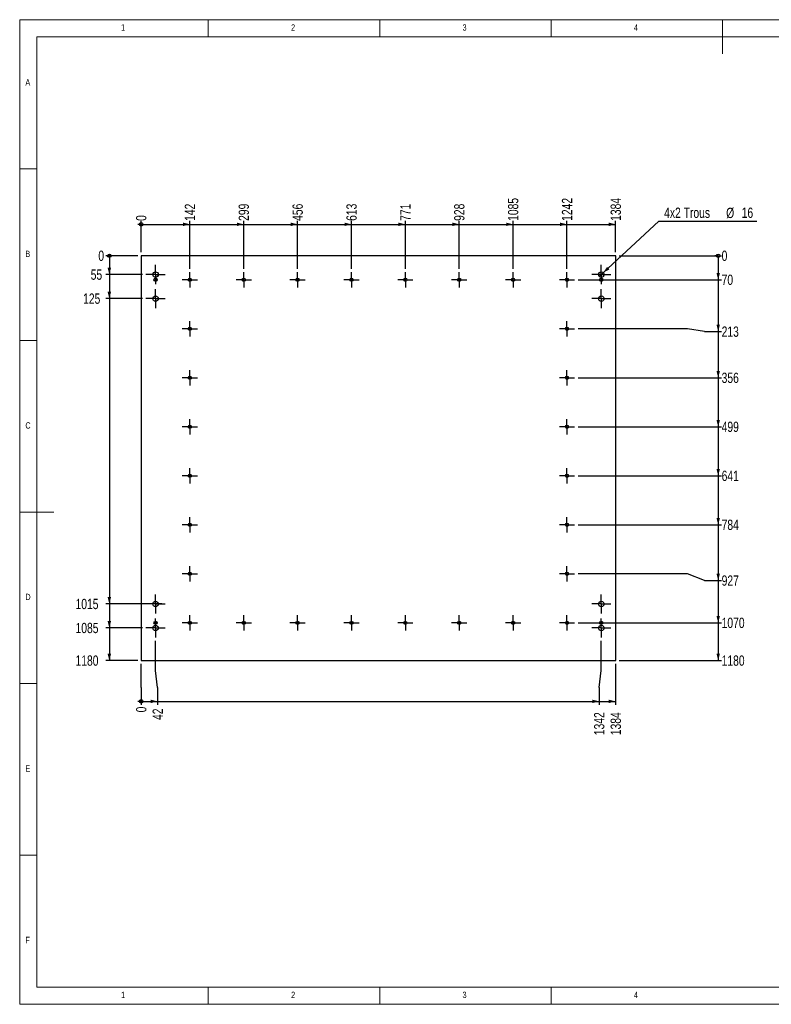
# Model space of a CAD drawing. Header units: millimetres. Extents: x 5 to 415, y 5 to 292.
# Tile 1 of 2: x 5 to 224, y 5 to 292. Entities that reach past the tile are written whole.
import ezdxf

# ---------------------------------------------------------------- set-up
doc = ezdxf.new("R2010")
doc.units = ezdxf.units.MM
doc.linetypes.add('CENTERX2', pattern=[20.32, 12.7, -2.54, 2.54, -2.54])
for name, color, linetype in [('COTES', 1, 'Continuous'), ('NOTES', 6, 'Continuous'), ('TRAIT-MIXTES', 3, 'CENTERX2')]:
    doc.layers.add(name, color=color, linetype=linetype)
doc.layers.add('TRAIT-FORT', color=4, linetype='Continuous', lineweight=25)
doc.styles.add('SLDTEXTSTYLE0', font='TXT', dxfattribs={"width": 0.75})
doc.dimstyles.new('SLDDIMSTYLE0', dxfattribs={"dimtxt": 3, "dimasz": 0.333333, "dimexe": 0, "dimexo": 0.0625, "dimgap": 0.75, "dimtad": 0, "dimtih": 1, "dimtoh": 1, "dimdec": 0, "dimlfac": 10, "dimrnd": 1e-09, "dimdsep": 46, "dimtxsty": 'SLDTEXTSTYLE0', "dimblk1": 'ORIGIN', "dimblk2": 'ORIGIN', "dimsah": 1, "dimcen": 0.09, "dimadec": 0, "dimazin": 2, "dimtfac": 1, "dimtdec": 0, "dimtofl": 0, "dimtmove": 0, "dimatfit": 3, "dimldrblk": 'ORIGIN', "dimfxl": 1, "dimfrac": 2, "dimtolj": 1, "dimtzin": 12, "dimarcsym": 0})
doc.dimstyles.new('SLDDIMSTYLE1', dxfattribs={"dimtxt": 3, "dimasz": 2, "dimexe": 0, "dimexo": 0.0625, "dimgap": 0.75, "dimtad": 0, "dimtih": 1, "dimtoh": 1, "dimdec": 0, "dimlfac": 10, "dimrnd": 1e-09, "dimzin": 12, "dimdsep": 46, "dimtxsty": 'SLDTEXTSTYLE0', "dimsah": 1, "dimcen": 0.09, "dimadec": 0, "dimazin": 3, "dimtfac": 1, "dimtdec": 0, "dimtofl": 0, "dimtmove": 0, "dimatfit": 3, "dimfxl": 1, "dimfrac": 2, "dimtolj": 1, "dimtzin": 12, "dimarcsym": 0})
doc.dimstyles.new('SLDDIMSTYLE2', dxfattribs={"dimtxt": 3, "dimasz": 2, "dimexe": 0, "dimexo": 0.0625, "dimgap": 0.75, "dimtad": 0, "dimtih": 1, "dimtoh": 1, "dimdec": 0, "dimlfac": 10, "dimrnd": 1e-09, "dimzin": 12, "dimdsep": 46, "dimtxsty": 'SLDTEXTSTYLE0', "dimblk1": 'NONE', "dimsah": 1, "dimcen": 0, "dimadec": 0, "dimazin": 3, "dimtfac": 1, "dimtdec": 0, "dimtmove": 0, "dimatfit": 3, "dimldrblk": 'NONE', "dimfxl": 1, "dimfrac": 2, "dimtolj": 1, "dimtzin": 12, "dimarcsym": 0})

# ---------------------------------------------------------------- blocks, each defined once
blk = doc.blocks.new('_Origin')
at = {"color": 0, "linetype": 'ByBlock', "lineweight": -2}
blk.add_line((0, 0), (-1, 0), dxfattribs=at)
blk.add_circle((0, 0), 0.5, dxfattribs=at)
blk = doc.blocks.new('_D')
at = {"layer": 'COTES', "color": 1, "transparency": 16777216}
blk.add_line((179.83, 223.2), (209.74, 223.2), dxfattribs=at)
blk.add_blockref('_Origin', (208.74, 223.2), dxfattribs=at)
at = {"layer": 'COTES', "color": 1, "transparency": 16777216, "insert": (209.74, 224.69), "char_height": 3, "attachment_point": 1, "style": 'SLDTEXTSTYLE0'}
blk.add_mtext('0', dxfattribs=at)
blk = doc.blocks.new('_D_1')
at = {"layer": 'COTES', "color": 1, "transparency": 16777216}
for p, q in [((208.74, 223.2), (208.74, 216.2)), ((167.86, 216.2), (209.74, 216.2))]:
    blk.add_line(p, q, dxfattribs=at)
blk.add_solid([(208.74, 216.2), (209.24, 218.2), (208.24, 218.2)], dxfattribs=at)
at = {"layer": 'COTES', "color": 1, "transparency": 16777216, "insert": (209.74, 217.69), "char_height": 3, "attachment_point": 1, "style": 'SLDTEXTSTYLE0'}
blk.add_mtext('70', dxfattribs=at)
blk = doc.blocks.new('_D_2')
at = {"layer": 'COTES', "color": 1, "transparency": 16777216}
for p, q in [((208.74, 216.2), (208.74, 201.09)), ((199.74, 201.91), (167.86, 201.91)), ((204.74, 201.09), (199.74, 201.91)), ((204.74, 201.09), (209.74, 201.09))]:
    blk.add_line(p, q, dxfattribs=at)
blk.add_solid([(208.74, 201.09), (209.24, 203.09), (208.24, 203.09)], dxfattribs=at)
at = {"layer": 'COTES', "color": 1, "transparency": 16777216, "insert": (209.74, 202.57), "char_height": 3, "attachment_point": 1, "style": 'SLDTEXTSTYLE0'}
blk.add_mtext('213', dxfattribs=at)
blk = doc.blocks.new('_D_3')
at = {"layer": 'COTES', "color": 1, "transparency": 16777216}
for p, q in [((208.74, 201.09), (208.74, 187.63)), ((167.86, 187.63), (209.74, 187.63))]:
    blk.add_line(p, q, dxfattribs=at)
blk.add_solid([(208.74, 187.63), (209.24, 189.63), (208.24, 189.63)], dxfattribs=at)
at = {"layer": 'COTES', "color": 1, "transparency": 16777216, "insert": (209.74, 189.11), "char_height": 3, "attachment_point": 1, "style": 'SLDTEXTSTYLE0'}
blk.add_mtext('356', dxfattribs=at)
blk = doc.blocks.new('_D_4')
at = {"layer": 'COTES', "color": 1, "transparency": 16777216}
for p, q in [((208.74, 187.63), (208.74, 173.34)), ((167.86, 173.34), (209.74, 173.34))]:
    blk.add_line(p, q, dxfattribs=at)
blk.add_solid([(208.74, 173.34), (209.24, 175.34), (208.24, 175.34)], dxfattribs=at)
at = {"layer": 'COTES', "color": 1, "transparency": 16777216, "insert": (209.74, 174.83), "char_height": 3, "attachment_point": 1, "style": 'SLDTEXTSTYLE0'}
blk.add_mtext('499', dxfattribs=at)
blk = doc.blocks.new('_D_5')
at = {"layer": 'COTES', "color": 1, "transparency": 16777216}
for p, q in [((208.74, 173.34), (208.74, 159.06)), ((167.86, 159.06), (209.74, 159.06))]:
    blk.add_line(p, q, dxfattribs=at)
blk.add_solid([(208.74, 159.06), (209.24, 161.06), (208.24, 161.06)], dxfattribs=at)
at = {"layer": 'COTES', "color": 1, "transparency": 16777216, "insert": (209.74, 160.54), "char_height": 3, "attachment_point": 1, "style": 'SLDTEXTSTYLE0'}
blk.add_mtext('641', dxfattribs=at)
blk = doc.blocks.new('_D_6')
at = {"layer": 'COTES', "color": 1, "transparency": 16777216}
for p, q in [((208.74, 159.06), (208.74, 144.77)), ((167.86, 144.77), (209.74, 144.77))]:
    blk.add_line(p, q, dxfattribs=at)
blk.add_solid([(208.74, 144.77), (209.24, 146.77), (208.24, 146.77)], dxfattribs=at)
at = {"layer": 'COTES', "color": 1, "transparency": 16777216, "insert": (209.74, 146.26), "char_height": 3, "attachment_point": 1, "style": 'SLDTEXTSTYLE0'}
blk.add_mtext('784', dxfattribs=at)
blk = doc.blocks.new('_D_7')
at = {"layer": 'COTES', "color": 1, "transparency": 16777216}
for p, q in [((208.74, 144.77), (208.74, 128.52)), ((199.74, 130.49), (167.86, 130.49)), ((204.74, 128.52), (199.74, 130.49)), ((204.74, 128.52), (209.74, 128.52))]:
    blk.add_line(p, q, dxfattribs=at)
blk.add_solid([(208.74, 128.52), (209.24, 130.52), (208.24, 130.52)], dxfattribs=at)
at = {"layer": 'COTES', "color": 1, "transparency": 16777216, "insert": (209.74, 130.01), "char_height": 3, "attachment_point": 1, "style": 'SLDTEXTSTYLE0'}
blk.add_mtext('927', dxfattribs=at)
blk = doc.blocks.new('_D_8')
at = {"layer": 'COTES', "color": 1, "transparency": 16777216}
for p, q in [((208.74, 128.52), (208.74, 116.2)), ((167.86, 116.2), (209.74, 116.2))]:
    blk.add_line(p, q, dxfattribs=at)
blk.add_solid([(208.74, 116.2), (209.24, 118.2), (208.24, 118.2)], dxfattribs=at)
at = {"layer": 'COTES', "color": 1, "transparency": 16777216, "insert": (209.74, 117.69), "char_height": 3, "attachment_point": 1, "style": 'SLDTEXTSTYLE0'}
blk.add_mtext('1070', dxfattribs=at)
blk = doc.blocks.new('_D_9')
at = {"layer": 'COTES', "color": 1, "transparency": 16777216}
for p, q in [((208.74, 116.2), (208.74, 105.2)), ((179.83, 105.2), (209.74, 105.2))]:
    blk.add_line(p, q, dxfattribs=at)
blk.add_solid([(208.74, 105.2), (209.24, 107.2), (208.24, 107.2)], dxfattribs=at)
at = {"layer": 'COTES', "color": 1, "transparency": 16777216, "insert": (209.74, 106.69), "char_height": 3, "attachment_point": 1, "style": 'SLDTEXTSTYLE0'}
blk.add_mtext('1180', dxfattribs=at)
blk = doc.blocks.new('_D_10')
at = {"layer": 'COTES', "color": 1, "transparency": 16777216}
blk.add_line((40.43, 224.2), (40.43, 233.35), dxfattribs=at)
blk.add_blockref('_Origin', (40.43, 232.35), dxfattribs=at)
at = {"layer": 'COTES', "color": 1, "transparency": 16777216, "insert": (38.95, 233.35), "char_height": 3, "attachment_point": 1, "rotation": 90, "style": 'SLDTEXTSTYLE0'}
blk.add_mtext('0', dxfattribs=at)
blk = doc.blocks.new('_D_11')
at = {"layer": 'COTES', "color": 1, "transparency": 16777216}
for p, q in [((54.63, 219.42), (54.63, 233.35)), ((40.43, 232.35), (54.63, 232.35))]:
    blk.add_line(p, q, dxfattribs=at)
blk.add_solid([(54.63, 232.35), (52.63, 232.85), (52.63, 231.85)], dxfattribs=at)
at = {"layer": 'COTES', "color": 1, "transparency": 16777216, "insert": (53.15, 233.35), "char_height": 3, "attachment_point": 1, "rotation": 90, "style": 'SLDTEXTSTYLE0'}
blk.add_mtext('142', dxfattribs=at)
blk = doc.blocks.new('_D_12')
at = {"layer": 'COTES', "color": 1, "transparency": 16777216}
for p, q in [((70.35, 219.42), (70.35, 233.35)), ((54.63, 232.35), (70.35, 232.35))]:
    blk.add_line(p, q, dxfattribs=at)
blk.add_solid([(70.35, 232.35), (68.35, 232.85), (68.35, 231.85)], dxfattribs=at)
at = {"layer": 'COTES', "color": 1, "transparency": 16777216, "insert": (68.86, 233.35), "char_height": 3, "attachment_point": 1, "rotation": 90, "style": 'SLDTEXTSTYLE0'}
blk.add_mtext('299', dxfattribs=at)
blk = doc.blocks.new('_D_13')
at = {"layer": 'COTES', "color": 1, "transparency": 16777216}
for p, q in [((86.06, 219.42), (86.06, 233.35)), ((70.35, 232.35), (86.06, 232.35))]:
    blk.add_line(p, q, dxfattribs=at)
blk.add_solid([(86.06, 232.35), (84.06, 232.85), (84.06, 231.85)], dxfattribs=at)
at = {"layer": 'COTES', "color": 1, "transparency": 16777216, "insert": (84.58, 233.35), "char_height": 3, "attachment_point": 1, "rotation": 90, "style": 'SLDTEXTSTYLE0'}
blk.add_mtext('456', dxfattribs=at)
blk = doc.blocks.new('_D_14')
at = {"layer": 'COTES', "color": 1, "transparency": 16777216}
for p, q in [((101.78, 219.42), (101.78, 233.35)), ((86.06, 232.35), (101.78, 232.35))]:
    blk.add_line(p, q, dxfattribs=at)
blk.add_solid([(101.78, 232.35), (99.78, 232.85), (99.78, 231.85)], dxfattribs=at)
at = {"layer": 'COTES', "color": 1, "transparency": 16777216, "insert": (100.29, 233.35), "char_height": 3, "attachment_point": 1, "rotation": 90, "style": 'SLDTEXTSTYLE0'}
blk.add_mtext('613', dxfattribs=at)
blk = doc.blocks.new('_D_15')
at = {"layer": 'COTES', "color": 1, "transparency": 16777216}
for p, q in [((117.49, 219.42), (117.49, 233.35)), ((101.78, 232.35), (117.49, 232.35))]:
    blk.add_line(p, q, dxfattribs=at)
blk.add_solid([(117.49, 232.35), (115.49, 232.85), (115.49, 231.85)], dxfattribs=at)
at = {"layer": 'COTES', "color": 1, "transparency": 16777216, "insert": (116, 233.35), "char_height": 3, "attachment_point": 1, "rotation": 90, "style": 'SLDTEXTSTYLE0'}
blk.add_mtext('771', dxfattribs=at)
blk = doc.blocks.new('_D_16')
at = {"layer": 'COTES', "color": 1, "transparency": 16777216}
for p, q in [((133.21, 219.42), (133.21, 233.35)), ((117.49, 232.35), (133.21, 232.35))]:
    blk.add_line(p, q, dxfattribs=at)
blk.add_solid([(133.21, 232.35), (131.21, 232.85), (131.21, 231.85)], dxfattribs=at)
at = {"layer": 'COTES', "color": 1, "transparency": 16777216, "insert": (131.72, 233.35), "char_height": 3, "attachment_point": 1, "rotation": 90, "style": 'SLDTEXTSTYLE0'}
blk.add_mtext('928', dxfattribs=at)
blk = doc.blocks.new('_D_17')
at = {"layer": 'COTES', "color": 1, "transparency": 16777216}
for p, q in [((148.92, 219.42), (148.92, 233.35)), ((133.21, 232.35), (148.92, 232.35))]:
    blk.add_line(p, q, dxfattribs=at)
blk.add_solid([(148.92, 232.35), (146.92, 232.85), (146.92, 231.85)], dxfattribs=at)
at = {"layer": 'COTES', "color": 1, "transparency": 16777216, "insert": (147.43, 233.35), "char_height": 3, "attachment_point": 1, "rotation": 90, "style": 'SLDTEXTSTYLE0'}
blk.add_mtext('1085', dxfattribs=at)
blk = doc.blocks.new('_D_18')
at = {"layer": 'COTES', "color": 1, "transparency": 16777216}
for p, q in [((164.63, 219.42), (164.63, 233.35)), ((148.92, 232.35), (164.63, 232.35))]:
    blk.add_line(p, q, dxfattribs=at)
blk.add_solid([(164.63, 232.35), (162.63, 232.85), (162.63, 231.85)], dxfattribs=at)
at = {"layer": 'COTES', "color": 1, "transparency": 16777216, "insert": (163.15, 233.35), "char_height": 3, "attachment_point": 1, "rotation": 90, "style": 'SLDTEXTSTYLE0'}
blk.add_mtext('1242', dxfattribs=at)
blk = doc.blocks.new('_D_19')
at = {"layer": 'COTES', "color": 1, "transparency": 16777216}
for p, q in [((178.83, 224.2), (178.83, 233.35)), ((164.63, 232.35), (178.83, 232.35))]:
    blk.add_line(p, q, dxfattribs=at)
blk.add_solid([(178.83, 232.35), (176.83, 232.85), (176.83, 231.85)], dxfattribs=at)
at = {"layer": 'COTES', "color": 1, "transparency": 16777216, "insert": (177.35, 233.35), "char_height": 3, "attachment_point": 1, "rotation": 90, "style": 'SLDTEXTSTYLE0'}
blk.add_mtext('1384', dxfattribs=at)
blk = doc.blocks.new('_D_20')
at = {"layer": 'COTES', "color": 1, "transparency": 16777216}
for p, q in [((40.43, 102.3), (40.43, 104.2)), ((40.43, 97.3), (40.43, 102.3)), ((40.43, 97.3), (40.43, 92.3))]:
    blk.add_line(p, q, dxfattribs=at)
blk.add_blockref('_Origin', (40.43, 93.3), dxfattribs=at)
at = {"layer": 'COTES', "color": 1, "transparency": 16777216, "insert": (38.95, 90.09), "char_height": 3, "attachment_point": 1, "rotation": 90, "style": 'SLDTEXTSTYLE0'}
blk.add_mtext('0', dxfattribs=at)
blk = doc.blocks.new('_D_21')
at = {"layer": 'COTES', "color": 1, "transparency": 16777216}
for p, q in [((44.63, 102.3), (44.63, 110.9)), ((45.24, 97.3), (44.63, 102.3)), ((45.24, 97.3), (45.24, 92.3)), ((40.43, 93.3), (45.24, 93.3))]:
    blk.add_line(p, q, dxfattribs=at)
blk.add_solid([(45.24, 93.3), (43.24, 93.8), (43.24, 92.8)], dxfattribs=at)
at = {"layer": 'COTES', "color": 1, "transparency": 16777216, "insert": (43.76, 87.87), "char_height": 3, "attachment_point": 1, "rotation": 90, "style": 'SLDTEXTSTYLE0'}
blk.add_mtext('42', dxfattribs=at)
blk = doc.blocks.new('_D_22')
at = {"layer": 'COTES', "color": 1, "transparency": 16777216}
for p, q in [((174.63, 102.3), (174.63, 110.9)), ((174.02, 97.3), (174.63, 102.3)), ((174.02, 97.3), (174.02, 92.3)), ((45.24, 93.3), (174.02, 93.3))]:
    blk.add_line(p, q, dxfattribs=at)
blk.add_solid([(174.02, 93.3), (172.02, 93.8), (172.02, 92.8)], dxfattribs=at)
at = {"layer": 'COTES', "color": 1, "transparency": 16777216, "insert": (172.54, 83.44), "char_height": 3, "attachment_point": 1, "rotation": 90, "style": 'SLDTEXTSTYLE0'}
blk.add_mtext('1342', dxfattribs=at)
blk = doc.blocks.new('_D_23')
at = {"layer": 'COTES', "color": 1, "transparency": 16777216}
for p, q in [((178.83, 104.2), (178.83, 92.3)), ((174.02, 93.3), (178.83, 93.3))]:
    blk.add_line(p, q, dxfattribs=at)
blk.add_solid([(178.83, 93.3), (176.83, 93.8), (176.83, 92.8)], dxfattribs=at)
at = {"layer": 'COTES', "color": 1, "transparency": 16777216, "insert": (177.35, 83.44), "char_height": 3, "attachment_point": 1, "rotation": 90, "style": 'SLDTEXTSTYLE0'}
blk.add_mtext('1384', dxfattribs=at)
blk = doc.blocks.new('_D_24')
at = {"layer": 'COTES', "color": 1, "transparency": 16777216}
blk.add_line((39.43, 223.2), (30.15, 223.2), dxfattribs=at)
blk.add_blockref('_Origin', (31.15, 223.2), dxfattribs=at)
at = {"layer": 'COTES', "color": 1, "transparency": 16777216, "insert": (27.94, 224.69), "char_height": 3, "attachment_point": 1, "style": 'SLDTEXTSTYLE0'}
blk.add_mtext('0', dxfattribs=at)
blk = doc.blocks.new('_D_25')
at = {"layer": 'COTES', "color": 1, "transparency": 16777216}
for p, q in [((31.15, 223.2), (31.15, 217.7)), ((40.83, 217.7), (30.15, 217.7))]:
    blk.add_line(p, q, dxfattribs=at)
blk.add_solid([(31.15, 217.7), (31.65, 219.7), (30.65, 219.7)], dxfattribs=at)
at = {"layer": 'COTES', "color": 1, "transparency": 16777216, "insert": (25.72, 219.19), "char_height": 3, "attachment_point": 1, "style": 'SLDTEXTSTYLE0'}
blk.add_mtext('55', dxfattribs=at)
blk = doc.blocks.new('_D_26')
at = {"layer": 'COTES', "color": 1, "transparency": 16777216}
for p, q in [((31.15, 217.7), (31.15, 210.7)), ((40.83, 210.7), (30.15, 210.7))]:
    blk.add_line(p, q, dxfattribs=at)
blk.add_solid([(31.15, 210.7), (31.65, 212.7), (30.65, 212.7)], dxfattribs=at)
at = {"layer": 'COTES', "color": 1, "transparency": 16777216, "insert": (23.5, 212.19), "char_height": 3, "attachment_point": 1, "style": 'SLDTEXTSTYLE0'}
blk.add_mtext('125', dxfattribs=at)
blk = doc.blocks.new('_D_27')
at = {"layer": 'COTES', "color": 1, "transparency": 16777216}
for p, q in [((31.15, 210.7), (31.15, 121.7)), ((46.43, 121.7), (30.15, 121.7))]:
    blk.add_line(p, q, dxfattribs=at)
blk.add_solid([(31.15, 121.7), (31.65, 123.7), (30.65, 123.7)], dxfattribs=at)
at = {"layer": 'COTES', "color": 1, "transparency": 16777216, "insert": (21.29, 123.19), "char_height": 3, "attachment_point": 1, "style": 'SLDTEXTSTYLE0'}
blk.add_mtext('1015', dxfattribs=at)
blk = doc.blocks.new('_D_28')
at = {"layer": 'COTES', "color": 1, "transparency": 16777216}
for p, q in [((31.15, 121.7), (31.15, 114.7)), ((40.83, 114.7), (30.15, 114.7))]:
    blk.add_line(p, q, dxfattribs=at)
blk.add_solid([(31.15, 114.7), (31.65, 116.7), (30.65, 116.7)], dxfattribs=at)
at = {"layer": 'COTES', "color": 1, "transparency": 16777216, "insert": (21.29, 116.19), "char_height": 3, "attachment_point": 1, "style": 'SLDTEXTSTYLE0'}
blk.add_mtext('1085', dxfattribs=at)
blk = doc.blocks.new('_D_29')
at = {"layer": 'COTES', "color": 1, "transparency": 16777216}
for p, q in [((31.15, 114.7), (31.15, 105.2)), ((39.43, 105.2), (30.15, 105.2))]:
    blk.add_line(p, q, dxfattribs=at)
blk.add_solid([(31.15, 105.2), (31.65, 107.2), (30.65, 107.2)], dxfattribs=at)
at = {"layer": 'COTES', "color": 1, "transparency": 16777216, "insert": (21.29, 106.69), "char_height": 3, "attachment_point": 1, "style": 'SLDTEXTSTYLE0'}
blk.add_mtext('1180', dxfattribs=at)
blk = doc.blocks.new('_D_30')
at = {"layer": 'COTES', "color": 1, "transparency": 16777216}
for p, q in [((175.22, 218.25), (191.39, 233.31)), ((191.39, 233.31), (220.02, 233.31)), ((174.05, 217.15), (175.22, 218.25))]:
    blk.add_line(p, q, dxfattribs=at)
blk.add_solid([(175.22, 218.25), (177.02, 219.24), (176.34, 219.97)], dxfattribs=at)
at = {"layer": 'COTES', "color": 1, "transparency": 16777216, "char_height": 3, "attachment_point": 1, "style": 'SLDTEXTSTYLE0'}
for s, insert in [('4x2 Trous', (192.98, 237.23)), ('%%c', (211.06, 237.18)), ('16', (215.59, 237.23))]:
    blk.add_mtext(s, dxfattribs=dict(at, insert=insert))
blk = doc.blocks.new('_None')
blk = doc.blocks.new('SW_CENTERMARKSYMBOL_0')
at = {"layer": 'TRAIT-MIXTES', "color": 0}
for p, q in [((-2, 0), (-2.225, 0)), ((0, 0), (-2, 0)), ((0, 2), (0, 2.225)), ((0, 0), (0, 2)), ((0, 0), (0, -2)), ((0, 0), (2, 0)), ((2, 0), (2.225, 0)), ((0, -2), (0, -2.225))]:
    blk.add_line(p, q, dxfattribs=at)
blk = doc.blocks.new('SW_CENTERMARKSYMBOL_1')
at = {"layer": 'TRAIT-MIXTES', "color": 0}
for p, q in [((-2, 0), (-2.225, 0)), ((0, 0), (-2, 0)), ((0, 2), (0, 2.225)), ((0, 0), (0, 2)), ((0, 0), (0, -2)), ((0, 0), (2, 0)), ((2, 0), (2.225, 0)), ((0, -2), (0, -2.225))]:
    blk.add_line(p, q, dxfattribs=at)
blk = doc.blocks.new('SW_CENTERMARKSYMBOL_2')
at = {"layer": 'TRAIT-MIXTES', "color": 0}
for p, q in [((-2, 0), (-2.225, 0)), ((0, 0), (-2, 0)), ((0, 2), (0, 2.225)), ((0, 0), (0, 2)), ((0, 0), (0, -2)), ((0, 0), (2, 0)), ((2, 0), (2.225, 0)), ((0, -2), (0, -2.225))]:
    blk.add_line(p, q, dxfattribs=at)
blk = doc.blocks.new('SW_CENTERMARKSYMBOL_3')
at = {"layer": 'TRAIT-MIXTES', "color": 0}
for p, q in [((-2, 0), (-2.225, 0)), ((0, 0), (-2, 0)), ((0, 2), (0, 2.225)), ((0, 0), (0, 2)), ((0, 0), (0, -2)), ((0, 0), (2, 0)), ((2, 0), (2.225, 0)), ((0, -2), (0, -2.225))]:
    blk.add_line(p, q, dxfattribs=at)
blk = doc.blocks.new('SW_CENTERMARKSYMBOL_4')
at = {"layer": 'TRAIT-MIXTES', "color": 0}
for p, q in [((-2, 0), (-2.225, 0)), ((0, 0), (-2, 0)), ((0, 2), (0, 2.225)), ((0, 0), (0, 2)), ((0, 0), (0, -2)), ((0, 0), (2, 0)), ((2, 0), (2.225, 0)), ((0, -2), (0, -2.225))]:
    blk.add_line(p, q, dxfattribs=at)
blk = doc.blocks.new('SW_CENTERMARKSYMBOL_5')
at = {"layer": 'TRAIT-MIXTES', "color": 0}
for p, q in [((-2, 0), (-2.225, 0)), ((0, 0), (-2, 0)), ((0, 2), (0, 2.225)), ((0, 0), (0, 2)), ((0, 0), (0, -2)), ((0, 0), (2, 0)), ((2, 0), (2.225, 0)), ((0, -2), (0, -2.225))]:
    blk.add_line(p, q, dxfattribs=at)
blk = doc.blocks.new('SW_CENTERMARKSYMBOL_6')
at = {"layer": 'TRAIT-MIXTES', "color": 0}
for p, q in [((-2, 0), (-2.225, 0)), ((0, 0), (-2, 0)), ((0, 2), (0, 2.225)), ((0, 0), (0, 2)), ((0, 0), (0, -2)), ((0, 0), (2, 0)), ((2, 0), (2.225, 0)), ((0, -2), (0, -2.225))]:
    blk.add_line(p, q, dxfattribs=at)
blk = doc.blocks.new('SW_CENTERMARKSYMBOL_7')
at = {"layer": 'TRAIT-MIXTES', "color": 0}
for p, q in [((-2, 0), (-2.225, 0)), ((0, 0), (-2, 0)), ((0, 2), (0, 2.225)), ((0, 0), (0, 2)), ((0, 0), (0, -2)), ((0, 0), (2, 0)), ((2, 0), (2.225, 0)), ((0, -2), (0, -2.225))]:
    blk.add_line(p, q, dxfattribs=at)
blk = doc.blocks.new('SW_CENTERMARKSYMBOL_8')
at = {"layer": 'TRAIT-MIXTES', "color": 0}
for p, q in [((-2, 0), (-2.225, 0)), ((0, 0), (-2, 0)), ((0, 2), (0, 2.225)), ((0, 0), (0, 2)), ((0, 0), (0, -2)), ((0, 0), (2, 0)), ((2, 0), (2.225, 0)), ((0, -2), (0, -2.225))]:
    blk.add_line(p, q, dxfattribs=at)
blk = doc.blocks.new('SW_CENTERMARKSYMBOL_9')
at = {"layer": 'TRAIT-MIXTES', "color": 0}
for p, q in [((-2, 0), (-2.225, 0)), ((0, 0), (-2, 0)), ((0, 2), (0, 2.225)), ((0, 0), (0, 2)), ((0, 0), (0, -2)), ((0, 0), (2, 0)), ((2, 0), (2.225, 0)), ((0, -2), (0, -2.225))]:
    blk.add_line(p, q, dxfattribs=at)
blk = doc.blocks.new('SW_CENTERMARKSYMBOL_10')
at = {"layer": 'TRAIT-MIXTES', "color": 0}
for p, q in [((-2, 0), (-2.225, 0)), ((0, 0), (-2, 0)), ((0, 2), (0, 2.225)), ((0, 0), (0, 2)), ((0, 0), (0, -2)), ((0, 0), (2, 0)), ((2, 0), (2.225, 0)), ((0, -2), (0, -2.225))]:
    blk.add_line(p, q, dxfattribs=at)
blk = doc.blocks.new('SW_CENTERMARKSYMBOL_11')
at = {"layer": 'TRAIT-MIXTES', "color": 0}
for p, q in [((-2, 0), (-2.225, 0)), ((0, 0), (-2, 0)), ((0, 2), (0, 2.225)), ((0, 0), (0, 2)), ((0, 0), (0, -2)), ((0, 0), (2, 0)), ((2, 0), (2.225, 0)), ((0, -2), (0, -2.225))]:
    blk.add_line(p, q, dxfattribs=at)
blk = doc.blocks.new('SW_CENTERMARKSYMBOL_12')
at = {"layer": 'TRAIT-MIXTES', "color": 0}
for p, q in [((-2, 0), (-2.225, 0)), ((0, 0), (-2, 0)), ((0, 2), (0, 2.225)), ((0, 0), (0, 2)), ((0, 0), (0, -2)), ((0, 0), (2, 0)), ((2, 0), (2.225, 0)), ((0, -2), (0, -2.225))]:
    blk.add_line(p, q, dxfattribs=at)
blk = doc.blocks.new('SW_CENTERMARKSYMBOL_13')
at = {"layer": 'TRAIT-MIXTES', "color": 0}
for p, q in [((-2, 0), (-2.225, 0)), ((0, 0), (-2, 0)), ((0, 2), (0, 2.225)), ((0, 0), (0, 2)), ((0, 0), (0, -2)), ((0, 0), (2, 0)), ((2, 0), (2.225, 0)), ((0, -2), (0, -2.225))]:
    blk.add_line(p, q, dxfattribs=at)
blk = doc.blocks.new('SW_CENTERMARKSYMBOL_14')
at = {"layer": 'TRAIT-MIXTES', "color": 0}
for p, q in [((-2, 0), (-2.225, 0)), ((0, 0), (-2, 0)), ((0, 2), (0, 2.225)), ((0, 0), (0, 2)), ((0, 0), (0, -2)), ((0, 0), (2, 0)), ((2, 0), (2.225, 0)), ((0, -2), (0, -2.225))]:
    blk.add_line(p, q, dxfattribs=at)
blk = doc.blocks.new('SW_CENTERMARKSYMBOL_15')
at = {"layer": 'TRAIT-MIXTES', "color": 0}
for p, q in [((-2, 0), (-2.225, 0)), ((0, 0), (-2, 0)), ((0, 2), (0, 2.225)), ((0, 0), (0, 2)), ((0, 0), (0, -2)), ((0, 0), (2, 0)), ((2, 0), (2.225, 0)), ((0, -2), (0, -2.225))]:
    blk.add_line(p, q, dxfattribs=at)
blk = doc.blocks.new('SW_CENTERMARKSYMBOL_16')
at = {"layer": 'TRAIT-MIXTES', "color": 0}
for p, q in [((-2, 0), (-2.225, 0)), ((0, 0), (-2, 0)), ((0, 2), (0, 2.225)), ((0, 0), (0, 2)), ((0, 0), (0, -2)), ((0, 0), (2, 0)), ((2, 0), (2.225, 0)), ((0, -2), (0, -2.225))]:
    blk.add_line(p, q, dxfattribs=at)
blk = doc.blocks.new('SW_CENTERMARKSYMBOL_17')
at = {"layer": 'TRAIT-MIXTES', "color": 0}
for p, q in [((-2, 0), (-2.225, 0)), ((0, 0), (-2, 0)), ((0, 2), (0, 2.225)), ((0, 0), (0, 2)), ((0, 0), (0, -2)), ((0, 0), (2, 0)), ((2, 0), (2.225, 0)), ((0, -2), (0, -2.225))]:
    blk.add_line(p, q, dxfattribs=at)
blk = doc.blocks.new('SW_CENTERMARKSYMBOL_18')
at = {"layer": 'TRAIT-MIXTES', "color": 0}
for p, q in [((-2, 0), (-2.225, 0)), ((0, 0), (-2, 0)), ((0, 2), (0, 2.225)), ((0, 0), (0, 2)), ((0, 0), (0, -2)), ((0, 0), (2, 0)), ((2, 0), (2.225, 0)), ((0, -2), (0, -2.225))]:
    blk.add_line(p, q, dxfattribs=at)
blk = doc.blocks.new('SW_CENTERMARKSYMBOL_19')
at = {"layer": 'TRAIT-MIXTES', "color": 0}
for p, q in [((-2, 0), (-2.225, 0)), ((0, 0), (-2, 0)), ((0, 2), (0, 2.225)), ((0, 0), (0, 2)), ((0, 0), (0, -2)), ((0, 0), (2, 0)), ((2, 0), (2.225, 0)), ((0, -2), (0, -2.225))]:
    blk.add_line(p, q, dxfattribs=at)
blk = doc.blocks.new('SW_CENTERMARKSYMBOL_20')
at = {"layer": 'TRAIT-MIXTES', "color": 0}
for p, q in [((-2, 0), (-2.225, 0)), ((0, 0), (-2, 0)), ((0, 2), (0, 2.225)), ((0, 0), (0, 2)), ((0, 0), (0, -2)), ((0, 0), (2, 0)), ((2, 0), (2.225, 0)), ((0, -2), (0, -2.225))]:
    blk.add_line(p, q, dxfattribs=at)
blk = doc.blocks.new('SW_CENTERMARKSYMBOL_21')
at = {"layer": 'TRAIT-MIXTES', "color": 0}
for p, q in [((-2, 0), (-2.225, 0)), ((0, 0), (-2, 0)), ((0, 2), (0, 2.225)), ((0, 0), (0, 2)), ((0, 0), (0, -2)), ((0, 0), (2, 0)), ((2, 0), (2.225, 0)), ((0, -2), (0, -2.225))]:
    blk.add_line(p, q, dxfattribs=at)
blk = doc.blocks.new('SW_CENTERMARKSYMBOL_22')
at = {"layer": 'TRAIT-MIXTES', "color": 0}
for p, q in [((-2, 0), (-2.225, 0)), ((0, 0), (-2, 0)), ((0, 2), (0, 2.225)), ((0, 0), (0, 2)), ((0, 0), (0, -2)), ((0, 0), (2, 0)), ((2, 0), (2.225, 0)), ((0, -2), (0, -2.225))]:
    blk.add_line(p, q, dxfattribs=at)
blk = doc.blocks.new('SW_CENTERMARKSYMBOL_23')
at = {"layer": 'TRAIT-MIXTES', "color": 0}
for p, q in [((-2, 0), (-2.225, 0)), ((0, 0), (-2, 0)), ((0, 2), (0, 2.225)), ((0, 0), (0, 2)), ((0, 0), (0, -2)), ((0, 0), (2, 0)), ((2, 0), (2.225, 0)), ((0, -2), (0, -2.225))]:
    blk.add_line(p, q, dxfattribs=at)
blk = doc.blocks.new('SW_CENTERMARKSYMBOL_24')
at = {"layer": 'TRAIT-MIXTES', "color": 0}
for p, q in [((-2, 0), (-2.225, 0)), ((0, 0), (-2, 0)), ((0, 2), (0, 2.225)), ((0, 0), (0, 2)), ((0, 0), (0, -2)), ((0, 0), (2, 0)), ((2, 0), (2.225, 0)), ((0, -2), (0, -2.225))]:
    blk.add_line(p, q, dxfattribs=at)
blk = doc.blocks.new('SW_CENTERMARKSYMBOL_25')
at = {"layer": 'TRAIT-MIXTES', "color": 0}
for p, q in [((-2, 0), (-2.225, 0)), ((0, 0), (-2, 0)), ((0, 2), (0, 2.225)), ((0, 0), (0, 2)), ((0, 0), (0, -2)), ((0, 0), (2, 0)), ((2, 0), (2.225, 0)), ((0, -2), (0, -2.225))]:
    blk.add_line(p, q, dxfattribs=at)
blk = doc.blocks.new('SW_CENTERMARKSYMBOL_26')
at = {"layer": 'TRAIT-MIXTES', "color": 0}
for p, q in [((-2, 0), (-2.225, 0)), ((0, 0), (-2, 0)), ((0, 2), (0, 2.225)), ((0, 0), (0, 2)), ((0, 0), (0, -2)), ((0, 0), (2, 0)), ((2, 0), (2.225, 0)), ((0, -2), (0, -2.225))]:
    blk.add_line(p, q, dxfattribs=at)
blk = doc.blocks.new('SW_CENTERMARKSYMBOL_27')
at = {"layer": 'TRAIT-MIXTES', "color": 0}
for p, q in [((-2, 0), (-2.225, 0)), ((0, 0), (-2, 0)), ((0, 2), (0, 2.225)), ((0, 0), (0, 2)), ((0, 0), (0, -2)), ((0, 0), (2, 0)), ((2, 0), (2.225, 0)), ((0, -2), (0, -2.225))]:
    blk.add_line(p, q, dxfattribs=at)
blk = doc.blocks.new('SW_CENTERMARKSYMBOL_28')
at = {"layer": 'TRAIT-MIXTES', "color": 0}
for p, q in [((-2, 0), (-2.8, 0)), ((0, 0), (-2, 0)), ((0, 2), (0, 2.8)), ((0, 0), (0, 2)), ((0, 0), (0, -2)), ((0, 0), (2, 0)), ((2, 0), (2.8, 0)), ((0, -2), (0, -2.8))]:
    blk.add_line(p, q, dxfattribs=at)
blk = doc.blocks.new('SW_CENTERMARKSYMBOL_29')
at = {"layer": 'TRAIT-MIXTES', "color": 0}
for p, q in [((-2, 0), (-2.8, 0)), ((0, 0), (-2, 0)), ((0, 2), (0, 2.8)), ((0, 0), (0, 2)), ((0, 0), (0, -2)), ((0, 0), (2, 0)), ((2, 0), (2.8, 0)), ((0, -2), (0, -2.8))]:
    blk.add_line(p, q, dxfattribs=at)
blk = doc.blocks.new('SW_CENTERMARKSYMBOL_30')
at = {"layer": 'TRAIT-MIXTES', "color": 0}
for p, q in [((-2, 0), (-2.8, 0)), ((0, 0), (-2, 0)), ((0, 2), (0, 2.8)), ((0, 0), (0, 2)), ((0, 0), (0, -2)), ((0, 0), (2, 0)), ((2, 0), (2.8, 0)), ((0, -2), (0, -2.8))]:
    blk.add_line(p, q, dxfattribs=at)
blk = doc.blocks.new('SW_CENTERMARKSYMBOL_31')
at = {"layer": 'TRAIT-MIXTES', "color": 0}
for p, q in [((-2, 0), (-2.8, 0)), ((0, 0), (-2, 0)), ((0, 2), (0, 2.8)), ((0, 0), (0, 2)), ((0, 0), (0, -2)), ((0, 0), (2, 0)), ((2, 0), (2.8, 0)), ((0, -2), (0, -2.8))]:
    blk.add_line(p, q, dxfattribs=at)
blk = doc.blocks.new('SW_CENTERMARKSYMBOL_32')
at = {"layer": 'TRAIT-MIXTES', "color": 0}
for p, q in [((-2, 0), (-2.8, 0)), ((0, 0), (-2, 0)), ((0, 2), (0, 2.8)), ((0, 0), (0, 2)), ((0, 0), (0, -2)), ((0, 0), (2, 0)), ((2, 0), (2.8, 0)), ((0, -2), (0, -2.8))]:
    blk.add_line(p, q, dxfattribs=at)
blk = doc.blocks.new('SW_CENTERMARKSYMBOL_33')
at = {"layer": 'TRAIT-MIXTES', "color": 0}
for p, q in [((-2, 0), (-2.8, 0)), ((0, 0), (-2, 0)), ((0, 2), (0, 2.8)), ((0, 0), (0, 2)), ((0, 0), (0, -2)), ((0, 0), (2, 0)), ((2, 0), (2.8, 0)), ((0, -2), (0, -2.8))]:
    blk.add_line(p, q, dxfattribs=at)
blk = doc.blocks.new('SW_CENTERMARKSYMBOL_34')
at = {"layer": 'TRAIT-MIXTES', "color": 0}
for p, q in [((-2, 0), (-2.8, 0)), ((0, 0), (-2, 0)), ((0, 2), (0, 2.8)), ((0, 0), (0, 2)), ((0, 0), (0, -2)), ((0, 0), (2, 0)), ((2, 0), (2.8, 0)), ((0, -2), (0, -2.8))]:
    blk.add_line(p, q, dxfattribs=at)
blk = doc.blocks.new('SW_CENTERMARKSYMBOL_35')
at = {"layer": 'TRAIT-MIXTES', "color": 0}
for p, q in [((-2, 0), (-2.8, 0)), ((0, 0), (-2, 0)), ((0, 2), (0, 2.8)), ((0, 0), (0, 2)), ((0, 0), (0, -2)), ((0, 0), (2, 0)), ((2, 0), (2.8, 0)), ((0, -2), (0, -2.8))]:
    blk.add_line(p, q, dxfattribs=at)

msp = doc.modelspace()

# ---------------------------------------------------------------- linework, layer by layer
at = {"color": 7, "linetype": 'Continuous', "lineweight": 18}
for p, q in [((415, 292), (5, 292)), ((5, 292), (5, 5)), ((60, 287), (60, 292)), ((110, 292), (110, 287)), ((160, 287), (160, 292)), ((210, 292), (210, 282)), ((410, 287), (10, 287)), ((10, 287), (10, 10)), ((10, 248.5), (5, 248.5)), ((5, 198.5), (10, 198.5)), ((5, 148.5), (15, 148.5)), ((5, 98.5), (10, 98.5)), ((10, 48.5), (5, 48.5)), ((10, 10), (410, 10)), ((60, 5), (60, 10)), ((110, 10), (110, 5)), ((160, 5), (160, 10)), ((5, 5), (415, 5))]:
    msp.add_line(p, q, dxfattribs=at)
at = {"layer": 'TRAIT-FORT', "color": 4, "linetype": 'Continuous', "lineweight": 25}
for p, q in [((178.83351, 223.19975), (40.43324, 223.19975)), ((40.43324, 223.19975), (40.43324, 105.19972)), ((178.83351, 105.19972), (178.83351, 223.19975)), ((40.43324, 105.19972), (178.83351, 105.19972))]:
    msp.add_line(p, q, dxfattribs=at)
for centre, radius in [((44.63368, 217.69974), 0.8), ((174.63368, 217.69974), 0.8), ((44.63368, 216.19974), 0.47), ((44.63368, 216.19974), 0.225), ((54.63368, 216.19974), 0.47), ((54.63368, 216.19974), 0.225), ((70.34797, 216.19974), 0.47), ((70.34797, 216.19974), 0.225), ((86.06225, 216.19974), 0.47), ((86.06225, 216.19974), 0.225), ((101.77654, 216.19974), 0.47), ((101.77654, 216.19974), 0.225), ((117.49082, 216.19974), 0.47), ((117.49082, 216.19974), 0.225), ((133.20511, 216.19974), 0.47), ((133.20511, 216.19974), 0.225), ((148.9194, 216.19974), 0.47), ((148.9194, 216.19974), 0.225), ((164.63368, 216.19974), 0.47), ((164.63368, 216.19974), 0.225), ((174.63368, 216.19974), 0.47), ((174.63368, 216.19974), 0.225), ((44.63368, 210.69974), 0.8), ((174.63368, 210.69974), 0.8), ((54.63368, 201.91402), 0.47), ((54.63368, 201.91402), 0.225), ((164.63368, 201.91402), 0.47), ((164.63368, 201.91402), 0.225), ((54.63368, 187.62831), 0.47), ((54.63368, 187.62831), 0.225), ((164.63368, 187.62831), 0.47), ((164.63368, 187.62831), 0.225), ((54.63368, 173.3426), 0.47), ((54.63368, 173.3426), 0.225), ((164.63368, 173.3426), 0.47), ((164.63368, 173.3426), 0.225), ((54.63368, 159.05688), 0.47), ((54.63368, 159.05688), 0.225), ((164.63368, 159.05688), 0.47), ((164.63368, 159.05688), 0.225), ((54.63368, 144.77117), 0.47), ((54.63368, 144.77117), 0.225), ((164.63368, 144.77117), 0.47), ((164.63368, 144.77117), 0.225), ((54.63368, 130.48545), 0.47), ((54.63368, 130.48545), 0.225), ((164.63368, 130.48545), 0.47), ((164.63368, 130.48545), 0.225), ((44.63368, 121.69974), 0.8), ((174.63368, 121.69974), 0.8), ((44.63368, 114.69974), 0.8), ((44.63368, 116.19974), 0.47), ((44.63368, 116.19974), 0.225), ((54.63368, 116.19974), 0.47), ((54.63368, 116.19974), 0.225), ((70.34797, 116.19974), 0.47), ((70.34797, 116.19974), 0.225), ((86.06225, 116.19974), 0.47), ((86.06225, 116.19974), 0.225), ((101.77654, 116.19974), 0.47), ((101.77654, 116.19974), 0.225), ((117.49082, 116.19974), 0.47), ((117.49082, 116.19974), 0.225), ((133.20511, 116.19974), 0.47), ((133.20511, 116.19974), 0.225), ((148.9194, 116.19974), 0.47), ((148.9194, 116.19974), 0.225), ((164.63368, 116.19974), 0.47), ((164.63368, 116.19974), 0.225), ((174.63368, 114.69974), 0.8), ((174.63368, 116.19974), 0.47), ((174.63368, 116.19974), 0.225)]:
    msp.add_circle(centre, radius, dxfattribs=at)

# ---------------------------------------------------------------- block references
at = {"layer": 'TRAIT-MIXTES', "color": 3}
for name, p in [('SW_CENTERMARKSYMBOL_29', (44.63368, 217.69974)), ('SW_CENTERMARKSYMBOL_25', (54.63368, 216.19974)), ('SW_CENTERMARKSYMBOL_27', (70.34797, 216.19974)), ('SW_CENTERMARKSYMBOL_26', (86.06225, 216.19974)), ('SW_CENTERMARKSYMBOL_23', (101.77654, 216.19974)), ('SW_CENTERMARKSYMBOL_22', (117.49082, 216.19974)), ('SW_CENTERMARKSYMBOL_21', (133.20511, 216.19974)), ('SW_CENTERMARKSYMBOL_20', (148.9194, 216.19974)), ('SW_CENTERMARKSYMBOL_19', (164.63368, 216.19974)), ('SW_CENTERMARKSYMBOL_35', (174.63368, 217.69974)), ('SW_CENTERMARKSYMBOL_28', (44.63368, 210.69974)), ('SW_CENTERMARKSYMBOL_34', (174.63368, 210.69974)), ('SW_CENTERMARKSYMBOL_24', (54.63368, 201.91402)), ('SW_CENTERMARKSYMBOL_5', (164.63368, 201.91402)), ('SW_CENTERMARKSYMBOL_4', (54.63368, 187.62831)), ('SW_CENTERMARKSYMBOL_6', (164.63368, 187.62831)), ('SW_CENTERMARKSYMBOL_3', (54.63368, 173.3426)), ('SW_CENTERMARKSYMBOL_7', (164.63368, 173.3426)), ('SW_CENTERMARKSYMBOL_2', (54.63368, 159.05688)), ('SW_CENTERMARKSYMBOL_8', (164.63368, 159.05688)), ('SW_CENTERMARKSYMBOL_1', (54.63368, 144.77117)), ('SW_CENTERMARKSYMBOL_9', (164.63368, 144.77117)), ('SW_CENTERMARKSYMBOL_0', (54.63368, 130.48545)), ('SW_CENTERMARKSYMBOL_10', (164.63368, 130.48545)), ('SW_CENTERMARKSYMBOL_30', (44.63368, 121.69974)), ('SW_CENTERMARKSYMBOL_33', (174.63368, 121.69974)), ('SW_CENTERMARKSYMBOL_18', (54.63368, 116.19974)), ('SW_CENTERMARKSYMBOL_17', (70.34797, 116.19974)), ('SW_CENTERMARKSYMBOL_16', (86.06225, 116.19974)), ('SW_CENTERMARKSYMBOL_15', (101.77654, 116.19974)), ('SW_CENTERMARKSYMBOL_14', (117.49082, 116.19974)), ('SW_CENTERMARKSYMBOL_13', (133.20511, 116.19974)), ('SW_CENTERMARKSYMBOL_12', (148.9194, 116.19974)), ('SW_CENTERMARKSYMBOL_11', (164.63368, 116.19974)), ('SW_CENTERMARKSYMBOL_31', (44.63368, 114.69974)), ('SW_CENTERMARKSYMBOL_32', (174.63368, 114.69974))]:
    msp.add_blockref(name, p, dxfattribs=at)

# ---------------------------------------------------------------- texts
at = {"layer": 'NOTES', "color": 211, "char_height": 1.85208, "attachment_point": 1, "style": 'SLDTEXTSTYLE0'}
for s, insert in [('1', (34.58333, 290.66802)), ('2', (84.16667, 290.66802)), ('3', (134.16667, 290.66802)), ('4', (184.16667, 290.66802)), ('A', (6.66667, 274.66802)), ('B', (6.66667, 224.66802)), ('C', (6.66667, 174.66802)), ('D', (6.66667, 124.66802)), ('E', (6.66667, 74.66802)), ('F', (6.66667, 24.66802)), ('1', (34.58333, 8.66802)), ('2', (84.16667, 8.66802)), ('3', (134.16667, 8.66802)), ('4', (184.16667, 8.66802))]:
    msp.add_mtext(s, dxfattribs=dict(at, insert=insert))

# ---------------------------------------------------------------- dimensions: what is measured, and where the dimension line sits
at = {"layer": 'COTES', "color": 1}
for feature_location, offset, dtype, origin, dimstyle, picture, middle in [((148.9194, 218.42474), (0, 14.92276), 1, (40.43368, 223.19974), 'SLDDIMSTYLE1', '_D_17', (148.9194, 237.78083)), ((164.63368, 218.42474), (0, 14.92276), 1, (40.43368, 223.19974), 'SLDDIMSTYLE1', '_D_18', (164.63368, 237.78083)), ((178.83368, 223.19974), (0, 10.14776), 1, (40.43368, 223.19974), 'SLDDIMSTYLE1', '_D_19', (178.83368, 237.78083)), ((54.63368, 218.42474), (0, 14.92276), 1, (40.43368, 223.19974), 'SLDDIMSTYLE1', '_D_11', (54.63368, 236.67249)), ((70.34797, 218.42474), (0, 14.92276), 1, (40.43368, 223.19974), 'SLDDIMSTYLE1', '_D_12', (70.34797, 236.67249)), ((86.06225, 218.42474), (0, 14.92276), 1, (40.43368, 223.19974), 'SLDDIMSTYLE1', '_D_13', (86.06225, 236.67249)), ((101.77654, 218.42474), (0, 14.92276), 1, (40.43368, 223.19974), 'SLDDIMSTYLE1', '_D_14', (101.77654, 236.67249)), ((117.49082, 218.42474), (0, 14.92276), 1, (40.43368, 223.19974), 'SLDDIMSTYLE1', '_D_15', (117.49082, 236.67249)), ((133.20511, 218.42474), (0, 14.92276), 1, (40.43368, 223.19974), 'SLDDIMSTYLE1', '_D_16', (133.20511, 236.67249)), ((40.4336820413, 223.1997383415), (0, 10.1477555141), 1, (40.4336820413, 223.1997383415), 'SLDDIMSTYLE0', '_D_10', (40.4336820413, 234.4558272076)), ((40.4336820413, 223.1997383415), (-10.2819740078, 0), 0, (40.4336820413, 223.1997383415), 'SLDDIMSTYLE0', '_D_24', (29.0433746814, 223.1997383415)), ((178.8336820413, 223.1997383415), (30.9035615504, 0), 0, (178.8336820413, 223.1997383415), 'SLDDIMSTYLE0', '_D', (210.8455769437, 223.1997383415)), ((47.43368, 121.69974), (-17.28197, 0), 0, (40.43368, 223.19974), 'SLDDIMSTYLE1', '_D_27', (25.71837, 121.69974)), ((41.83368, 114.69974), (-11.68197, 0), 0, (40.43368, 223.19974), 'SLDDIMSTYLE1', '_D_28', (25.71837, 114.69974)), ((40.43368, 105.19974), (-10.28197, 0), 0, (40.43368, 223.19974), 'SLDDIMSTYLE1', '_D_29', (25.71837, 105.19974)), ((41.83368, 210.69974), (-11.68197, 0), 0, (40.43368, 223.19974), 'SLDDIMSTYLE1', '_D_26', (26.82671, 210.69974)), ((41.83368, 217.69974), (-11.68197, 0), 0, (40.43368, 223.19974), 'SLDDIMSTYLE1', '_D_25', (27.93504, 217.69974)), ((166.85868, 216.19974), (42.87856, 0), 0, (178.83368, 223.19974), 'SLDDIMSTYLE1', '_D_1', (211.95391, 216.19974)), ((166.85868, 201.91402), (42.87856, -0.82727), 0, (178.83368, 223.19974), 'SLDDIMSTYLE1', '_D_2', (213.06224, 201.08675)), ((166.85868, 187.62831), (42.87856, 0), 0, (178.83368, 223.19974), 'SLDDIMSTYLE1', '_D_3', (213.06224, 187.62831)), ((166.85868, 173.3426), (42.87856, 0), 0, (178.83368, 223.19974), 'SLDDIMSTYLE1', '_D_4', (213.06224, 173.3426)), ((166.85868, 159.05688), (42.87856, 0), 0, (178.83368, 223.19974), 'SLDDIMSTYLE1', '_D_5', (213.06224, 159.05688)), ((166.85868, 144.77117), (42.87856, 0), 0, (178.83368, 223.19974), 'SLDDIMSTYLE1', '_D_6', (213.06224, 144.77117)), ((166.85868, 130.48545), (42.87856, -1.96327), 0, (178.83368, 223.19974), 'SLDDIMSTYLE1', '_D_7', (213.06224, 128.52219)), ((166.85868, 116.19974), (42.87856, 0), 0, (178.83368, 223.19974), 'SLDDIMSTYLE1', '_D_8', (214.17058, 116.19974)), ((178.83368, 105.19974), (30.90356, 0), 0, (178.83368, 223.19974), 'SLDDIMSTYLE1', '_D_9', (214.17058, 105.19974)), ((44.63368, 111.89974), (0.61013, -19.59796), 1, (40.43368, 105.19974), 'SLDDIMSTYLE1', '_D_21', (45.24381, 90.08512)), ((174.63368, 111.89974), (-0.61013, -19.59796), 1, (40.43368, 105.19974), 'SLDDIMSTYLE1', '_D_22', (174.02356, 87.86845)), ((40.4336820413, 105.1997383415), (0, -12.8979556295), 1, (40.4336820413, 105.1997383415), 'SLDDIMSTYLE0', '_D_20', (40.4336820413, 91.19344936)), ((178.83368, 105.19974), (0, -12.89796), 1, (40.43368, 105.19974), 'SLDDIMSTYLE1', '_D_23', (178.83368, 87.86845))]:
    dim = msp.add_ordinate_dim(feature_location=feature_location, offset=offset, dtype=dtype, origin=origin, dimstyle=dimstyle, dxfattribs=at)
    dim.commit()
    dim.dimension.update_dxf_attribs({"geometry": picture, "text_midpoint": middle})
dim = msp.add_diameter_dim_2p(p1=(174.04837, 217.15438), p2=(175.21899, 218.24509), text='4x2 Trous <>', dimstyle='SLDDIMSTYLE2', dxfattribs=at)
dim.commit()
dim.dimension.update_dxf_attribs({"geometry": '_D_30', "text_midpoint": (206.49987, 235.75166), "dimtype": 163})

doc.saveas('drawing.dxf')
